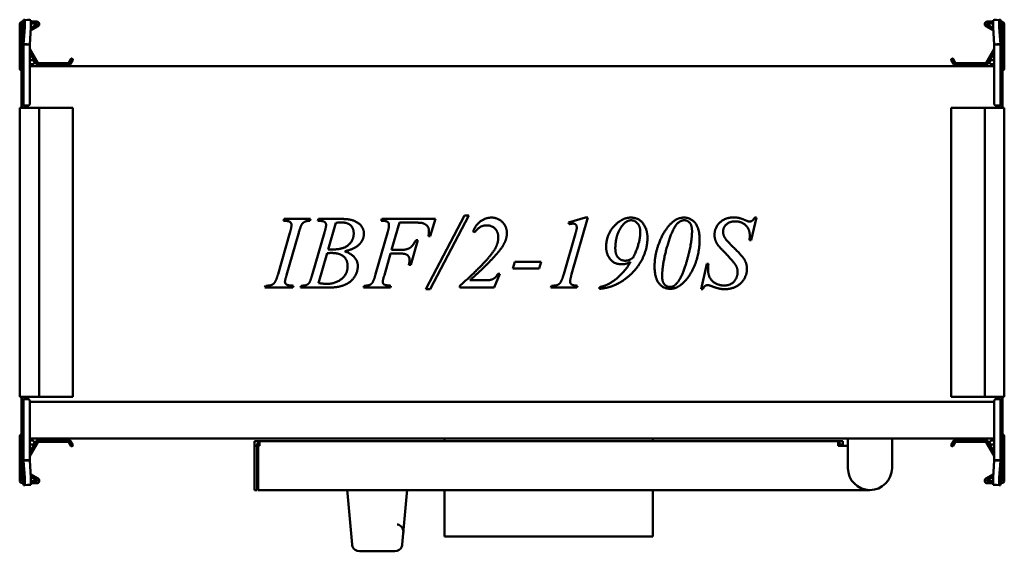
# Model space of a CAD drawing. Header units: millimetres. Extents: x 219 to 621, y 189 to 405.
import ezdxf

# ---------------------------------------------------------------- set-up
doc = ezdxf.new("R2010")
doc.units = ezdxf.units.MM
doc.header["$LTSCALE"] = 2
doc.layers.add('Widoczne (ISO)', color=7, linetype='Continuous', lineweight=50)

msp = doc.modelspace()

# ---------------------------------------------------------------- linework, layer by layer
at = {"layer": 'Widoczne (ISO)'}
for p, q in [((219.2, 385.71), (219.2, 403.51)), ((220, 391.91), (220, 403.91)), ((220, 403.91), (220.3, 403.91)), ((220.8, 403.91), (220.3, 403.91)), ((220.4, 404.71), (220.8, 404.71)), ((220.8, 395.34), (220.8, 405.41)), ((220.81, 405.5), (221.24, 405.48)), ((221.24, 402.48), (220.81, 395.57)), ((221.24, 405.48), (223.73, 405.33)), ((222.42, 405.41), (223.3, 405.41)), ((223.3, 395.42), (223.73, 402.33)), ((226.7, 402.85), (223.65, 401.08)), ((223.71, 402.04), (226.3, 403.54)), ((223.8, 404.71), (226.2, 404.71)), ((226.2, 403.91), (223.8, 403.91)), ((616.35, 401.08), (613.3, 402.85)), ((613.7, 403.54), (616.29, 402.04)), ((613.8, 404.71), (616.2, 404.71)), ((616.2, 403.91), (613.8, 403.91)), ((618.76, 405.48), (616.27, 405.33)), ((616.27, 402.33), (616.7, 395.42)), ((616.7, 405.41), (617.58, 405.41)), ((618.76, 405.48), (619.19, 405.5)), ((619.19, 395.57), (618.76, 402.48)), ((619.2, 405.41), (619.2, 395.34)), ((619.2, 404.71), (619.6, 404.71)), ((619.7, 403.91), (619.2, 403.91)), ((620, 403.91), (619.7, 403.91)), ((620, 403.91), (620, 391.91)), ((620.8, 403.51), (620.8, 385.71)), ((220.8, 395.34), (220.8, 371.11)), ((222.2, 395.34), (220.8, 395.34)), ((220.81, 395.57), (222.2, 395.49)), ((222.2, 395.49), (223.3, 395.42)), ((223.3, 395.34), (222.2, 395.34)), ((223.3, 371.12), (223.3, 395.34)), ((223.33, 393.57), (226.59, 387.91)), ((613.41, 387.91), (616.67, 393.57)), ((616.7, 395.42), (617.8, 395.49)), ((617.8, 395.34), (616.7, 395.34)), ((616.7, 395.34), (616.7, 371.12)), ((617.8, 395.49), (619.19, 395.57)), ((619.2, 395.34), (617.8, 395.34)), ((619.2, 371.11), (619.2, 395.34)), ((220, 391.41), (220, 391.91)), ((220, 388.35), (220, 391.41)), ((220, 391.41), (220.3, 391.41)), ((220.72, 391.18), (220.8, 391.4)), ((225.9, 387.51), (223.3, 392.02)), ((240.45, 389.61), (240.8, 389.41)), ((599.2, 389.41), (599.55, 389.61)), ((616.7, 392.02), (614.1, 387.51)), ((619.28, 391.18), (619.2, 391.4)), ((620, 391.41), (619.7, 391.41)), ((620, 391.91), (620, 391.41)), ((620, 391.41), (620, 388.35)), ((220.06, 388.33), (220, 388.35)), ((220, 387.11), (220, 386.51)), ((220, 386.51), (220.07, 386.51)), ((220, 384.51), (220, 386.51)), ((220.06, 388.3), (220.06, 388.3)), ((223.3, 388.91), (224.4, 388.91)), ((224.4, 387.31), (223.3, 387.31)), ((223.3, 386.51), (616.7, 386.51)), ((226.77, 387.81), (239.06, 387.81)), ((239.06, 387.01), (226.77, 387.01)), ((239.24, 387.91), (240.18, 389.54)), ((240.87, 389.14), (239.93, 387.51)), ((600.07, 387.51), (599.13, 389.14)), ((599.82, 389.54), (600.76, 387.91)), ((600.94, 387.81), (613.23, 387.81)), ((613.23, 387.01), (600.94, 387.01)), ((615.6, 388.91), (616.7, 388.91)), ((616.7, 387.31), (615.6, 387.31)), ((619.29, 387.31), (619.29, 387.31)), ((619.93, 386.51), (620, 386.51)), ((620, 388.35), (619.94, 388.33)), ((619.94, 388.3), (619.94, 388.3)), ((620, 386.51), (620, 387.11)), ((620, 386.51), (620, 384.51)), ((220, 370.91), (220, 384.51)), ((220.06, 371.11), (220.06, 383.91)), ((619.94, 383.91), (619.94, 371.11)), ((620, 384.51), (620, 370.91)), ((219.2, 369.51), (219.2, 251.51)), ((219.2, 369.51), (220.4, 369.51)), ((220, 370.41), (220, 370.91)), ((220, 370.91), (220.3, 370.91)), ((220, 370.41), (220, 369.51)), ((220, 370.41), (220.3, 370.41)), ((220.8, 370.91), (220.3, 370.91)), ((226.2, 369.51), (220.4, 369.51)), ((220.8, 370.41), (220.8, 371.11)), ((220.8, 370.41), (222.5, 370.41)), ((222.5, 370.42), (222.5, 370.41)), ((222.5, 370.42), (222.6, 370.42)), ((222.5, 369.51), (222.5, 370.41)), ((226.2, 369.51), (227.2, 369.51)), ((239.06, 369.51), (227.2, 369.51)), ((227.2, 369.51), (227.2, 251.51)), ((239.24, 369.51), (239.06, 369.51)), ((240.18, 369.51), (239.24, 369.51)), ((240.18, 369.51), (240.45, 369.51)), ((240.8, 369.51), (240.45, 369.51)), ((240.8, 369.51), (240.9, 369.51)), ((240.9, 369.51), (240.9, 251.51)), ((599.1, 369.51), (599.2, 369.51)), ((599.1, 251.51), (599.1, 369.51)), ((599.55, 369.51), (599.2, 369.51)), ((599.55, 369.51), (599.82, 369.51)), ((600.76, 369.51), (599.82, 369.51)), ((600.94, 369.51), (600.76, 369.51)), ((612.8, 369.51), (600.94, 369.51)), ((612.8, 369.51), (613.8, 369.51)), ((612.8, 251.51), (612.8, 369.51)), ((619.6, 369.51), (613.8, 369.51)), ((617.4, 370.42), (617.5, 370.42)), ((617.5, 370.41), (617.5, 370.42)), ((617.5, 370.41), (619.2, 370.41)), ((617.5, 370.41), (617.5, 369.51)), ((619.2, 371.11), (619.2, 370.41)), ((619.7, 370.91), (619.2, 370.91)), ((619.6, 369.51), (620.8, 369.51)), ((620, 370.91), (619.7, 370.91)), ((620, 370.41), (619.7, 370.41)), ((620, 370.91), (620, 370.41)), ((620, 369.51), (620, 370.41)), ((620.8, 251.51), (620.8, 369.51)), ((384.89, 295.5), (400.69, 325.52)), ((402.43, 325.52), (386.69, 295.5)), ((400.69, 325.52), (402.43, 325.52)), ((326.83, 323.39), (327.08, 324.15)), ((327.08, 324.15), (337.78, 324.15)), ((337.78, 324.15), (337.56, 323.39)), ((340.78, 323.39), (341.06, 324.15)), ((341.06, 324.15), (351.12, 324.15)), ((348.12, 322.52), (345.01, 311.75)), ((366.68, 323.39), (366.93, 324.15)), ((366.93, 324.15), (388.75, 324.15)), ((374.11, 322.68), (370.91, 311.54)), ((379.76, 322.68), (374.11, 322.68)), ((388.75, 324.15), (386.69, 317.08)), ((442.99, 322.77), (449.97, 324.72)), ((443.26, 322.02), (442.99, 322.77)), ((450.95, 324.72), (444.29, 301.57)), ((449.97, 324.72), (450.95, 324.72)), ((519.74, 324.79), (517.59, 315.5)), ((518.98, 324.79), (519.74, 324.79)), ((324.56, 301.64), (329.43, 318.54)), ((332.91, 318.11), (328.06, 301.22)), ((338.63, 301.75), (343.53, 318.7)), ((364.39, 301.64), (369.24, 318.52)), ((404.88, 318.77), (404.15, 319.09)), ((441.09, 301.57), (445.87, 318.2)), ((381.61, 315.57), (378.71, 305.39)), ((380.84, 315.57), (381.61, 315.57)), ((386.69, 317.08), (385.92, 317.08)), ((517.59, 315.5), (516.88, 315.5)), ((344.58, 310.19), (341.06, 297.98)), ((370.5, 310.08), (367.93, 301.22)), ((374.25, 310.08), (370.5, 310.08)), ((370.91, 311.54), (374.61, 311.54)), ((378.71, 305.39), (377.89, 305.39)), ((420.34, 303.95), (421.19, 306.69)), ((421.19, 306.69), (431.9, 306.69)), ((431.9, 306.69), (431.05, 303.95)), ((497.09, 295.5), (499.4, 305.89)), ((499.4, 305.89), (500.11, 305.89)), ((415.01, 301.73), (412.68, 296.15)), ((414.19, 301.73), (415.01, 301.73)), ((431.05, 303.95), (420.34, 303.95)), ((402.8, 299.14), (409.82, 299.14)), ((319.23, 296.15), (319.53, 296.9)), ((330.62, 296.15), (319.23, 296.15)), ((330.85, 296.9), (330.62, 296.15)), ((333.69, 296.15), (333.94, 296.9)), ((343.94, 296.15), (333.69, 296.15)), ((359.42, 296.15), (359.7, 296.9)), ((370.38, 296.15), (359.42, 296.15)), ((370.63, 296.9), (370.38, 296.15)), ((386.69, 295.5), (384.89, 295.5)), ((398.73, 296.15), (398.73, 296.9)), ((412.68, 296.15), (398.73, 296.15)), ((435.88, 296.15), (436.17, 296.9)), ((446.51, 296.15), (435.88, 296.15)), ((446.72, 296.9), (446.51, 296.15)), ((455.69, 295.66), (455.69, 296.33)), ((497.85, 295.5), (497.09, 295.5)), ((220.4, 251.51), (219.2, 251.51)), ((220, 251.51), (220, 250.61)), ((220, 250.11), (220, 250.61)), ((220, 250.61), (220.3, 250.61)), ((220, 249.51), (220, 250.11)), ((220, 250.11), (220.3, 250.11)), ((220, 249.51), (220.06, 249.51)), ((220, 236.51), (220, 249.51)), ((220.06, 237.11), (220.06, 249.91)), ((220.3, 250.11), (220.8, 250.11)), ((220.4, 251.51), (226.2, 251.51)), ((220.8, 249.91), (220.8, 250.61)), ((222.5, 250.61), (220.8, 250.61)), ((220.8, 249.91), (220.8, 225.69)), ((222.5, 250.61), (222.5, 251.51)), ((222.5, 250.61), (222.5, 250.6)), ((222.6, 250.6), (222.5, 250.6)), ((223.3, 225.69), (223.3, 249.9)), ((223.3, 249.51), (616.7, 249.51)), ((227.2, 251.51), (226.2, 251.51)), ((227.2, 251.51), (239.06, 251.51)), ((239.06, 251.51), (239.24, 251.51)), ((239.24, 251.51), (240.18, 251.51)), ((240.45, 251.51), (240.18, 251.51)), ((240.45, 251.51), (240.8, 251.51)), ((240.9, 251.51), (240.8, 251.51)), ((599.2, 251.51), (599.1, 251.51)), ((599.2, 251.51), (599.55, 251.51)), ((599.82, 251.51), (599.55, 251.51)), ((599.82, 251.51), (600.76, 251.51)), ((600.76, 251.51), (600.94, 251.51)), ((600.94, 251.51), (612.8, 251.51)), ((613.8, 251.51), (612.8, 251.51)), ((613.8, 251.51), (619.6, 251.51)), ((616.7, 249.9), (616.7, 225.69)), ((617.5, 250.6), (617.4, 250.6)), ((617.5, 251.51), (617.5, 250.61)), ((619.2, 250.61), (617.5, 250.61)), ((617.5, 250.6), (617.5, 250.61)), ((619.2, 250.61), (619.2, 249.91)), ((619.2, 250.11), (619.7, 250.11)), ((619.2, 225.69), (619.2, 249.91)), ((620.8, 251.51), (619.6, 251.51)), ((620, 250.61), (619.7, 250.61)), ((620, 250.11), (619.7, 250.11)), ((619.94, 249.91), (619.94, 237.11)), ((619.94, 249.51), (620, 249.51)), ((620, 250.61), (620, 251.51)), ((620, 250.61), (620, 250.11)), ((620, 250.11), (620, 249.51)), ((620, 249.51), (620, 236.51)), ((219.2, 217.51), (219.2, 235.31)), ((220, 234.51), (220, 236.51)), ((220.11, 234.51), (220, 234.51)), ((220, 234.51), (220, 233.91)), ((220.71, 233.71), (220.71, 233.71)), ((616.7, 234.51), (223.3, 234.51)), ((223.3, 233.71), (224.4, 233.71)), ((223.3, 229.01), (225.9, 233.51)), ((226.59, 233.11), (223.33, 227.45)), ((226.77, 234.01), (239.06, 234.01)), ((239.06, 233.21), (226.77, 233.21)), ((240.18, 231.48), (239.24, 233.11)), ((239.93, 233.51), (240.87, 231.88)), ((317, 233.51), (315, 233.51)), ((315, 231.51), (315, 233.51)), ((317, 233.51), (553, 233.51)), ((317, 231.51), (317, 233.51)), ((392.5, 234.51), (392.5, 233.51)), ((477.5, 234.51), (477.5, 233.51)), ((553, 233.51), (555, 233.51)), ((553, 233.51), (553, 231.51)), ((555, 231.51), (555, 233.51)), ((557, 232.51), (557, 234.51)), ((575, 232.51), (575, 234.51)), ((599.13, 231.88), (600.07, 233.51)), ((600.76, 233.11), (599.82, 231.48)), ((600.94, 234.01), (613.23, 234.01)), ((613.23, 233.21), (600.94, 233.21)), ((616.67, 227.45), (613.41, 233.11)), ((614.1, 233.51), (616.7, 229.01)), ((615.6, 233.71), (616.7, 233.71)), ((620, 234.51), (619.89, 234.51)), ((620, 236.51), (620, 234.51)), ((620, 233.91), (620, 234.51)), ((620.8, 235.31), (620.8, 217.51)), ((220, 232.67), (220.06, 232.69)), ((220, 229.61), (220, 232.67)), ((220, 229.11), (220, 229.61)), ((220, 229.61), (220.3, 229.61)), ((220, 217.11), (220, 229.11)), ((220.06, 232.72), (220.06, 232.72)), ((220.72, 229.84), (220.8, 229.62)), ((224.4, 232.11), (223.3, 232.11)), ((240.8, 231.61), (240.45, 231.41)), ((315, 213.51), (315, 231.51)), ((315, 231.51), (316, 231.51)), ((317, 232.51), (316, 232.51)), ((316, 232.51), (316, 231.51)), ((316, 231.51), (316, 213.51)), ((316.5, 231.51), (317, 231.51)), ((316.5, 213.51), (316.5, 231.51)), ((553, 232.51), (554, 232.51)), ((553, 231.51), (557, 231.51)), ((554, 231.51), (554, 232.51)), ((557, 222.51), (557, 232.51)), ((575, 232.51), (575, 222.51)), ((599.55, 231.41), (599.2, 231.61)), ((616.7, 232.11), (615.6, 232.11)), ((619.28, 229.84), (619.2, 229.62)), ((620, 229.61), (619.7, 229.61)), ((619.94, 232.72), (619.94, 232.72)), ((619.94, 232.69), (620, 232.67)), ((620, 232.67), (620, 229.61)), ((620, 229.61), (620, 229.11)), ((620, 229.11), (620, 217.11)), ((220.8, 215.61), (220.8, 225.69)), ((220.8, 225.69), (222.2, 225.69)), ((222.2, 225.54), (220.81, 225.45)), ((220.81, 225.45), (221.24, 218.54)), ((222.2, 225.69), (223.3, 225.69)), ((223.3, 225.6), (222.2, 225.54)), ((223.73, 218.69), (223.3, 225.6)), ((616.7, 225.6), (616.27, 218.69)), ((616.7, 225.69), (617.8, 225.69)), ((617.8, 225.54), (616.7, 225.6)), ((617.8, 225.69), (619.2, 225.69)), ((619.19, 225.45), (617.8, 225.54)), ((618.76, 218.54), (619.19, 225.45)), ((619.2, 225.69), (619.2, 215.61)), ((220, 217.11), (220.3, 217.11)), ((220.3, 217.11), (220.8, 217.11)), ((223.65, 219.94), (226.7, 218.18)), ((226.3, 217.48), (223.71, 218.98)), ((223.8, 217.11), (226.2, 217.11)), ((613.3, 218.18), (616.35, 219.94)), ((616.29, 218.98), (613.7, 217.48)), ((613.8, 217.11), (616.2, 217.11)), ((619.2, 217.11), (619.7, 217.11)), ((620, 217.11), (619.7, 217.11)), ((220.8, 216.31), (220.4, 216.31)), ((221.24, 215.54), (220.81, 215.52)), ((221.24, 215.54), (223.73, 215.69)), ((223.3, 215.61), (222.42, 215.61)), ((226.2, 216.31), (223.8, 216.31)), ((316, 213.51), (315, 213.51)), ((566, 213.51), (316.5, 213.51)), ((352.73, 213.51), (352.84, 212.3)), ((377.16, 212.3), (377.27, 213.51)), ((392.5, 213.51), (392.5, 194.51)), ((477.5, 213.51), (477.5, 194.51)), ((616.2, 216.31), (613.8, 216.31)), ((618.76, 215.54), (616.27, 215.69)), ((617.58, 215.61), (616.7, 215.61)), ((619.19, 215.52), (618.76, 215.54)), ((619.6, 216.31), (619.2, 216.31)), ((354.75, 191.24), (352.84, 212.3)), ((377.16, 212.3), (375.25, 191.24)), ((477.5, 194.51), (392.5, 194.51)), ((357.74, 188.51), (372.26, 188.51))]:
    msp.add_line(p, q, dxfattribs=at)
for centre, radius, start, end in [((220.4, 403.51), 1.2, 90, 180), ((226.2, 403.71), 1, 300, 90), ((226.2, 403.71), 0.2, 300, 90), ((613.8, 403.71), 1, 90, 240), ((613.8, 403.71), 0.2, 90, 240), ((619.6, 403.51), 1.2, 0, 90), ((223.5, 393.67), 0.2, 180, 210), ((616.5, 393.67), 0.2, 330, 0), ((232, 387.07), 12, 160, 174.1375), ((220.3, 391.91), 0.5, 270, 0), ((240.35, 389.44), 0.2, 60, 150), ((599.65, 389.44), 0.2, 30, 120), ((619.7, 391.91), 0.5, 180, 270), ((608, 387.07), 12, 5.8625, 20), ((220.2, 385.71), 1, 180, 258.463), ((220.2, 387.11), 0.2, 128.8292, 180), ((224.4, 388.11), 0.8, 270, 90), ((226.77, 388.01), 1, 210, 270), ((226.77, 388.01), 0.2, 210, 270), ((239.06, 388.01), 0.2, 270, 330), ((239.06, 388.01), 1, 270, 330), ((240.7, 389.24), 0.2, 330, 60), ((599.3, 389.24), 0.2, 120, 210), ((600.94, 388.01), 1, 210, 270), ((600.94, 388.01), 0.2, 210, 270), ((613.23, 388.01), 0.2, 270, 330), ((613.23, 388.01), 1, 270, 330), ((615.6, 388.11), 0.8, 90, 270), ((619.8, 387.11), 0.2, 0, 51.1445), ((619.8, 385.71), 1, 281.537, 0), ((220.3, 370.91), 0.5, 270, 0), ((222.6, 371.12), 0.7, 359.1815, 0), ((617.4, 371.12), 0.7, 180, 180.8185), ((619.7, 370.91), 0.5, 180, 270), ((220.3, 250.11), 0.5, 0, 90), ((222.6, 249.9), 0.7, 0, 0.8185), ((617.4, 249.9), 0.7, 179.1815, 180), ((619.7, 250.11), 0.5, 90, 180), ((220.2, 235.31), 1, 101.537, 180), ((220.2, 233.91), 0.2, 180, 231.1445), ((224.4, 232.91), 0.8, 270, 90), ((226.77, 233.01), 1, 90, 150), ((226.77, 233.01), 0.2, 90, 150), ((239.06, 233.01), 1, 30, 90), ((239.06, 233.01), 0.2, 30, 90), ((600.94, 233.01), 1, 90, 150), ((600.94, 233.01), 0.2, 90, 150), ((613.23, 233.01), 1, 30, 90), ((613.23, 233.01), 0.2, 30, 90), ((615.6, 232.91), 0.8, 90, 270), ((619.8, 233.91), 0.2, 308.8292, 0), ((619.8, 235.31), 1, 0, 78.463), ((232, 233.95), 12, 185.8625, 200), ((220.3, 229.11), 0.5, 0, 90), ((240.35, 231.58), 0.2, 210, 300), ((240.7, 231.78), 0.2, 300, 30), ((599.3, 231.78), 0.2, 150, 240), ((599.65, 231.58), 0.2, 240, 330), ((619.7, 229.11), 0.5, 90, 180), ((608, 233.95), 12, 340, 354.1375), ((223.5, 227.35), 0.2, 150, 180), ((616.5, 227.35), 0.2, 0, 30), ((566, 222.51), 9, 180, 0), ((220.4, 217.51), 1.2, 180, 270), ((226.2, 217.31), 1, 270, 60), ((226.2, 217.31), 0.2, 270, 60), ((613.8, 217.31), 1, 120, 270), ((613.8, 217.31), 0.2, 120, 270), ((619.6, 217.51), 1.2, 270, 0), ((357.74, 191.51), 3, 185.1944, 199.4712), ((357.74, 191.51), 3, 199.4712, 270), ((372.26, 191.51), 3, 270, 340.5288), ((372.26, 191.51), 3, 340.5288, 354.8056)]:
    msp.add_arc(centre, radius, start, end, dxfattribs=at)
for centre, major_axis, start_param, end_param in [((221.05, 402.49), (0.19, 2.99), 4.714295, 6.285092), ((223.54, 402.34), (0.19, 2.99), 4.714295, 6.283185), ((616.46, 402.34), (-0.19, 2.99), 0, 1.56889), ((618.95, 402.49), (-0.19, 2.99), 6.281279, 7.852075), ((221.05, 218.53), (0.19, -2.99), 6.281279, 7.852075), ((223.54, 218.69), (0.19, -2.99), 0, 1.56889), ((616.46, 218.69), (-0.19, -2.99), 4.714295, 6.283185), ((618.95, 218.53), (-0.19, -2.99), 4.714295, 6.285092)]:
    msp.add_ellipse(centre, major_axis=major_axis, ratio=0.061628, start_param=start_param, end_param=end_param, dxfattribs=at)
for points, knots in [([(220.81, 405.5), (220.81, 405.48), (220.8, 405.47), (220.8, 405.44), (220.8, 405.43), (220.8, 405.41)], [0, 0, 0, 0, 0.01249515, 0.01249515, 0.0249903, 0.0249903, 0.0249903, 0.0249903]), ([(223.3, 405.41), (223.3, 405.41), (223.3, 405.4), (223.3, 405.4), (223.3, 405.4), (223.3, 405.39), (223.3, 405.39), (223.3, 405.39), (223.3, 405.39), (223.3, 405.38), (223.3, 405.38), (223.3, 405.38), (223.3, 405.37), (223.3, 405.37), (223.3, 405.37), (223.3, 405.36), (223.3, 405.36), (223.3, 405.36), (223.3, 405.36)], [0, 0, 0, 0, 0.001501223, 0.001501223, 0.001501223, 0.00300249, 0.00300249, 0.00300249, 0.004503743, 0.004503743, 0.004503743, 0.006004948, 0.006004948, 0.006004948, 0.007506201, 0.007506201, 0.007506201, 0.00845921, 0.00845921, 0.00845921, 0.00845921]), ([(616.7, 405.36), (616.7, 405.36), (616.7, 405.36), (616.7, 405.36), (616.7, 405.37), (616.7, 405.37), (616.7, 405.37), (616.7, 405.38), (616.7, 405.38), (616.7, 405.38), (616.7, 405.39), (616.7, 405.39), (616.7, 405.39), (616.7, 405.39), (616.7, 405.4), (616.7, 405.4), (616.7, 405.4), (616.7, 405.41), (616.7, 405.41)], [0.002049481, 0.002049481, 0.002049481, 0.002049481, 0.00300249, 0.00300249, 0.00300249, 0.004503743, 0.004503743, 0.004503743, 0.006004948, 0.006004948, 0.006004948, 0.007506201, 0.007506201, 0.007506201, 0.009007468, 0.009007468, 0.009007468, 0.010508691, 0.010508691, 0.010508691, 0.010508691]), ([(619.2, 405.41), (619.2, 405.43), (619.2, 405.44), (619.2, 405.47), (619.19, 405.48), (619.19, 405.5)], [0, 0, 0, 0, 0.01249515, 0.01249515, 0.0249903, 0.0249903, 0.0249903, 0.0249903]), ([(220.8, 395.34), (220.8, 395.38), (220.8, 395.42), (220.8, 395.49), (220.81, 395.53), (220.81, 395.57)], [0, 0, 0, 0, 0.01249515, 0.01249515, 0.0249903, 0.0249903, 0.0249903, 0.0249903]), ([(223.3, 395.42), (223.3, 395.41), (223.3, 395.41), (223.3, 395.41), (223.3, 395.4), (223.3, 395.4), (223.3, 395.39), (223.3, 395.39), (223.3, 395.39), (223.3, 395.38), (223.3, 395.38), (223.3, 395.38), (223.3, 395.37), (223.3, 395.37), (223.3, 395.36), (223.3, 395.36), (223.3, 395.36), (223.3, 395.35), (223.3, 395.35), (223.3, 395.34), (223.3, 395.34), (223.3, 395.34)], [0, 0, 0, 0, 0.00150122, 0.00150122, 0.00150122, 0.00300249, 0.00300249, 0.00300249, 0.00450374, 0.00450374, 0.00450374, 0.00600495, 0.00600495, 0.00600495, 0.0075062, 0.0075062, 0.0075062, 0.00900747, 0.00900747, 0.00900747, 0.01050869, 0.01050869, 0.01050869, 0.01050869]), ([(616.7, 395.34), (616.7, 395.34), (616.7, 395.34), (616.7, 395.35), (616.7, 395.35), (616.7, 395.36), (616.7, 395.36), (616.7, 395.36), (616.7, 395.37), (616.7, 395.37), (616.7, 395.38), (616.7, 395.38), (616.7, 395.38), (616.7, 395.39), (616.7, 395.39), (616.7, 395.39), (616.7, 395.4), (616.7, 395.4), (616.7, 395.41), (616.7, 395.41), (616.7, 395.41), (616.7, 395.42)], [0, 0, 0, 0, 0.00150122, 0.00150122, 0.00150122, 0.00300249, 0.00300249, 0.00300249, 0.00450374, 0.00450374, 0.00450374, 0.00600495, 0.00600495, 0.00600495, 0.0075062, 0.0075062, 0.0075062, 0.00900747, 0.00900747, 0.00900747, 0.01050869, 0.01050869, 0.01050869, 0.01050869]), ([(619.19, 395.57), (619.19, 395.53), (619.2, 395.49), (619.2, 395.42), (619.2, 395.38), (619.2, 395.34)], [0, 0, 0, 0, 0.01249515, 0.01249515, 0.0249903, 0.0249903, 0.0249903, 0.0249903]), ([(220.06, 388.3), (220.06, 388.3), (220.06, 388.3), (220.06, 388.3), (220.06, 388.3), (220.06, 388.3)], [0.00000127, 0.00000127, 0.00000127, 0.00000127, 0.0077936, 0.0077936, 0.01558592, 0.01558592, 0.01558592, 0.01558592]), ([(220.06, 388.3), (220.07, 388.28), (220.07, 388.17), (220.07, 387.8), (220.07, 387.51), (220.07, 386.8), (220.07, 386.38), (220.07, 385.49), (220.07, 385.03), (220.06, 384.57)], [0.0000002, 0.0000002, 0.0000002, 0.0000002, 0.138614, 0.138614, 0.2902546, 0.2902546, 0.4411619, 0.4411619, 0.5810662, 0.5810662, 0.5810662, 0.5810662]), ([(619.94, 384.57), (619.93, 385.03), (619.93, 385.48), (619.93, 386.38), (619.93, 386.8), (619.93, 387.51), (619.93, 387.79), (619.93, 388.17), (619.93, 388.28), (619.94, 388.3)], [0.0000002, 0.0000002, 0.0000002, 0.0000002, 0.138614, 0.138614, 0.2902546, 0.2902546, 0.4411619, 0.4411619, 0.5810662, 0.5810662, 0.5810662, 0.5810662]), ([(619.94, 388.3), (619.94, 388.3), (619.94, 388.3), (619.94, 388.3), (619.94, 388.3), (619.94, 388.3)], [-0.01558465, -0.01558465, -0.01558465, -0.01558465, -0.00779233, -0.00779233, 0, 0, 0, 0]), ([(220.06, 384.41), (220.06, 384.44), (220.06, 384.46), (220.06, 384.51), (220.06, 384.54), (220.06, 384.57)], [-0.01558465, -0.01558465, -0.01558465, -0.01558465, -0.00779233, -0.00779233, 0, 0, 0, 0]), ([(220.06, 383.91), (220.06, 383.99), (220.06, 384.08), (220.06, 384.24), (220.06, 384.33), (220.06, 384.41)], [0, 0, 0, 0, 0.02497584, 0.02497584, 0.04995141, 0.04995141, 0.04995141, 0.04995141]), ([(619.94, 384.41), (619.94, 384.44), (619.94, 384.46), (619.94, 384.51), (619.94, 384.54), (619.94, 384.57)], [0.00000127, 0.00000127, 0.00000127, 0.00000127, 0.0077936, 0.0077936, 0.01558592, 0.01558592, 0.01558592, 0.01558592]), ([(619.94, 384.41), (619.94, 384.33), (619.94, 384.24), (619.94, 384.08), (619.94, 383.99), (619.94, 383.91)], [0.00000127, 0.00000127, 0.00000127, 0.00000127, 0.02497637, 0.02497637, 0.04995171, 0.04995171, 0.04995171, 0.04995171]), ([(222.6, 370.42), (222.62, 370.42), (222.63, 370.42), (222.66, 370.42), (222.67, 370.42), (222.71, 370.43), (222.73, 370.43), (222.8, 370.45), (222.85, 370.46), (222.98, 370.53), (223.08, 370.59), (223.2, 370.75), (223.24, 370.82), (223.28, 370.95), (223.29, 370.99), (223.3, 371.06), (223.3, 371.09), (223.3, 371.11)], [0.5164602, 0.5164602, 0.5164602, 0.5164602, 0.521665, 0.521665, 0.5268699, 0.5268699, 0.5372796, 0.5372796, 0.558099, 0.558099, 0.5997379, 0.5997379, 0.6260553, 0.6260553, 0.6392139, 0.6392139, 0.6464865, 0.6464865, 0.6464865, 0.6464865]), ([(616.7, 371.11), (616.7, 371.09), (616.7, 371.06), (616.71, 370.99), (616.72, 370.95), (616.76, 370.82), (616.8, 370.75), (616.92, 370.59), (617.02, 370.53), (617.15, 370.46), (617.2, 370.45), (617.27, 370.43), (617.29, 370.43), (617.33, 370.42), (617.34, 370.42), (617.37, 370.42), (617.38, 370.42), (617.4, 370.42)], [0.902894, 0.902894, 0.902894, 0.902894, 0.9101665, 0.9101665, 0.9233252, 0.9233252, 0.9496425, 0.9496425, 0.9912814, 0.9912814, 1.0121009, 1.0121009, 1.0225106, 1.0225106, 1.0277154, 1.0277154, 1.0329203, 1.0329203, 1.0329203, 1.0329203]), ([(223.3, 249.91), (223.3, 249.94), (223.3, 249.96), (223.29, 250.03), (223.28, 250.07), (223.24, 250.2), (223.2, 250.27), (223.08, 250.43), (222.98, 250.49), (222.85, 250.56), (222.8, 250.57), (222.73, 250.59), (222.71, 250.59), (222.67, 250.6), (222.66, 250.6), (222.63, 250.6), (222.62, 250.6), (222.6, 250.6)], [0.902894, 0.902894, 0.902894, 0.902894, 0.9101665, 0.9101665, 0.9233252, 0.9233252, 0.9496425, 0.9496425, 0.9912814, 0.9912814, 1.0121009, 1.0121009, 1.0225106, 1.0225106, 1.0277154, 1.0277154, 1.0329203, 1.0329203, 1.0329203, 1.0329203]), ([(617.4, 250.6), (617.38, 250.6), (617.37, 250.6), (617.34, 250.6), (617.33, 250.6), (617.29, 250.59), (617.27, 250.59), (617.2, 250.57), (617.15, 250.56), (617.02, 250.49), (616.92, 250.43), (616.8, 250.27), (616.76, 250.2), (616.72, 250.07), (616.71, 250.03), (616.7, 249.96), (616.7, 249.94), (616.7, 249.91)], [0.5164602, 0.5164602, 0.5164602, 0.5164602, 0.521665, 0.521665, 0.5268699, 0.5268699, 0.5372796, 0.5372796, 0.558099, 0.558099, 0.5997379, 0.5997379, 0.6260553, 0.6260553, 0.6392139, 0.6392139, 0.6464865, 0.6464865, 0.6464865, 0.6464865]), ([(220.06, 236.61), (220.06, 236.69), (220.06, 236.78), (220.06, 236.94), (220.06, 237.03), (220.06, 237.11)], [0.00000127, 0.00000127, 0.00000127, 0.00000127, 0.02497637, 0.02497637, 0.04995171, 0.04995171, 0.04995171, 0.04995171]), ([(619.94, 237.11), (619.94, 237.03), (619.94, 236.94), (619.94, 236.78), (619.94, 236.69), (619.94, 236.61)], [0, 0, 0, 0, 0.02497584, 0.02497584, 0.04995141, 0.04995141, 0.04995141, 0.04995141]), ([(220.06, 236.61), (220.06, 236.59), (220.06, 236.56), (220.06, 236.51), (220.06, 236.48), (220.06, 236.46)], [0.00000127, 0.00000127, 0.00000127, 0.00000127, 0.0077936, 0.0077936, 0.01558592, 0.01558592, 0.01558592, 0.01558592]), ([(220.07, 234.51), (220.07, 234.28), (220.07, 234.06), (220.07, 233.51), (220.07, 233.23), (220.07, 232.85), (220.07, 232.75), (220.06, 232.73)], [0.2069522, 0.2069522, 0.2069522, 0.2069522, 0.2902546, 0.2902546, 0.4411619, 0.4411619, 0.5810662, 0.5810662, 0.5810662, 0.5810662]), ([(619.94, 232.73), (619.93, 232.75), (619.93, 232.85), (619.93, 233.22), (619.93, 233.51), (619.93, 234.06), (619.93, 234.28), (619.93, 234.51)], [0.0000002, 0.0000002, 0.0000002, 0.0000002, 0.138614, 0.138614, 0.2902546, 0.2902546, 0.3738059, 0.3738059, 0.3738059, 0.3738059]), ([(619.94, 236.61), (619.94, 236.59), (619.94, 236.56), (619.94, 236.51), (619.94, 236.48), (619.94, 236.46)], [-0.01558465, -0.01558465, -0.01558465, -0.01558465, -0.00779233, -0.00779233, 0, 0, 0, 0]), ([(220.06, 232.72), (220.06, 232.72), (220.06, 232.72), (220.06, 232.72), (220.06, 232.73), (220.06, 232.73)], [-0.01558465, -0.01558465, -0.01558465, -0.01558465, -0.00779233, -0.00779233, 0, 0, 0, 0]), ([(619.94, 232.72), (619.94, 232.72), (619.94, 232.72), (619.94, 232.72), (619.94, 232.73), (619.94, 232.73)], [0.00000127, 0.00000127, 0.00000127, 0.00000127, 0.0077936, 0.0077936, 0.01558592, 0.01558592, 0.01558592, 0.01558592]), ([(220.81, 225.45), (220.81, 225.49), (220.8, 225.53), (220.8, 225.61), (220.8, 225.65), (220.8, 225.69)], [0, 0, 0, 0, 0.01249515, 0.01249515, 0.0249903, 0.0249903, 0.0249903, 0.0249903]), ([(223.3, 225.69), (223.3, 225.68), (223.3, 225.68), (223.3, 225.67), (223.3, 225.67), (223.3, 225.67), (223.3, 225.66), (223.3, 225.66), (223.3, 225.65), (223.3, 225.65), (223.3, 225.65), (223.3, 225.64), (223.3, 225.64), (223.3, 225.64), (223.3, 225.63), (223.3, 225.63), (223.3, 225.62), (223.3, 225.62), (223.3, 225.62), (223.3, 225.61), (223.3, 225.61), (223.3, 225.6)], [0, 0, 0, 0, 0.00150122, 0.00150122, 0.00150122, 0.00300249, 0.00300249, 0.00300249, 0.00450374, 0.00450374, 0.00450374, 0.00600495, 0.00600495, 0.00600495, 0.0075062, 0.0075062, 0.0075062, 0.00900747, 0.00900747, 0.00900747, 0.01050869, 0.01050869, 0.01050869, 0.01050869]), ([(616.7, 225.6), (616.7, 225.61), (616.7, 225.61), (616.7, 225.62), (616.7, 225.62), (616.7, 225.62), (616.7, 225.63), (616.7, 225.63), (616.7, 225.64), (616.7, 225.64), (616.7, 225.64), (616.7, 225.65), (616.7, 225.65), (616.7, 225.65), (616.7, 225.66), (616.7, 225.66), (616.7, 225.67), (616.7, 225.67), (616.7, 225.67), (616.7, 225.68), (616.7, 225.68), (616.7, 225.69)], [0, 0, 0, 0, 0.00150122, 0.00150122, 0.00150122, 0.00300249, 0.00300249, 0.00300249, 0.00450374, 0.00450374, 0.00450374, 0.00600495, 0.00600495, 0.00600495, 0.0075062, 0.0075062, 0.0075062, 0.00900747, 0.00900747, 0.00900747, 0.01050869, 0.01050869, 0.01050869, 0.01050869]), ([(619.2, 225.69), (619.2, 225.65), (619.2, 225.61), (619.2, 225.53), (619.19, 225.49), (619.19, 225.45)], [0, 0, 0, 0, 0.01249515, 0.01249515, 0.0249903, 0.0249903, 0.0249903, 0.0249903]), ([(220.8, 215.61), (220.8, 215.6), (220.8, 215.58), (220.8, 215.55), (220.81, 215.54), (220.81, 215.52)], [0, 0, 0, 0, 0.01249515, 0.01249515, 0.0249903, 0.0249903, 0.0249903, 0.0249903]), ([(223.3, 215.67), (223.3, 215.66), (223.3, 215.66), (223.3, 215.66), (223.3, 215.66), (223.3, 215.65), (223.3, 215.65), (223.3, 215.65), (223.3, 215.64), (223.3, 215.64), (223.3, 215.64), (223.3, 215.63), (223.3, 215.63), (223.3, 215.63), (223.3, 215.62), (223.3, 215.62), (223.3, 215.62), (223.3, 215.61), (223.3, 215.61)], [0.002049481, 0.002049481, 0.002049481, 0.002049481, 0.00300249, 0.00300249, 0.00300249, 0.004503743, 0.004503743, 0.004503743, 0.006004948, 0.006004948, 0.006004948, 0.007506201, 0.007506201, 0.007506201, 0.009007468, 0.009007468, 0.009007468, 0.010508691, 0.010508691, 0.010508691, 0.010508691]), ([(616.7, 215.61), (616.7, 215.61), (616.7, 215.62), (616.7, 215.62), (616.7, 215.62), (616.7, 215.63), (616.7, 215.63), (616.7, 215.63), (616.7, 215.64), (616.7, 215.64), (616.7, 215.64), (616.7, 215.65), (616.7, 215.65), (616.7, 215.65), (616.7, 215.66), (616.7, 215.66), (616.7, 215.66), (616.7, 215.66), (616.7, 215.67)], [0, 0, 0, 0, 0.001501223, 0.001501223, 0.001501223, 0.00300249, 0.00300249, 0.00300249, 0.004503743, 0.004503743, 0.004503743, 0.006004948, 0.006004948, 0.006004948, 0.007506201, 0.007506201, 0.007506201, 0.00845921, 0.00845921, 0.00845921, 0.00845921]), ([(619.19, 215.52), (619.19, 215.54), (619.2, 215.55), (619.2, 215.58), (619.2, 215.6), (619.2, 215.61)], [0, 0, 0, 0, 0.01249515, 0.01249515, 0.0249903, 0.0249903, 0.0249903, 0.0249903]), ([(375.8, 197.37), (375.77, 197), (375.75, 196.72), (375.72, 196.43), (375.71, 196.36), (375.71, 196.29), (375.71, 196.27), (375.7, 196.25), (375.7, 196.25), (375.7, 196.25), (375.7, 196.24), (375.7, 196.24), (375.7, 196.24), (375.7, 196.24), (375.7, 196.24), (375.7, 196.24), (375.7, 196.24), (375.7, 196.24), (375.7, 196.24), (375.7, 196.24), (375.7, 196.24), (375.7, 196.24), (375.7, 196.24), (375.7, 196.24), (375.7, 196.24), (375.7, 196.24), (375.7, 196.24), (375.7, 196.24), (375.7, 196.24), (375.7, 196.25), (375.7, 196.25), (375.72, 196.39), (375.72, 196.52), (375.7, 196.97), (375.63, 197.3), (375.4, 197.89), (375.23, 198.18), (374.82, 198.67), (374.58, 198.89), (374.04, 199.22), (373.74, 199.35), (373.35, 199.44), (373.27, 199.46), (373.18, 199.48)], [0, 0, 0, 0, 0.373311, 0.373311, 0.563866, 0.563866, 0.659633, 0.659633, 0.707574, 0.707574, 0.73155, 0.73155, 0.743538, 0.743538, 0.749531, 0.749531, 0.752528, 0.752528, 0.754026, 0.754026, 0.754775, 0.754775, 0.755149, 0.755149, 0.755456, 0.755456, 0.755494, 0.755494, 0.755518, 0.755518, 0.757379, 0.757379, 0.796743, 0.796743, 0.893017, 0.893017, 0.98889, 0.98889, 1.084658, 1.084658, 1.179044, 1.179044, 1.205123, 1.205123, 1.205123, 1.205123])]:
    msp.add_open_spline(points, degree=3, knots=knots, dxfattribs=at)
for points, degree in [([(220.07, 387.16), (220.07, 387.19), (220.07, 387.23), (220.07, 387.27)], 3), ([(619.93, 387.16), (619.93, 386.96), (619.93, 386.74), (619.93, 386.51)], 3), ([(220.06, 370.91), (220.06, 370.98), (220.06, 371.05), (220.06, 371.11)], 3), ([(619.94, 371.11), (619.94, 371.05), (619.94, 370.98), (619.94, 370.91)], 3), ([(330.05, 321.72), (330.05, 322.25), (329.5, 323), (328.41, 323.39), (326.83, 323.39)], 2), ([(329.43, 318.54), (330.05, 320.65), (330.05, 321.72)], 2), ([(335.59, 323.07), (334.65, 322.64), (333.69, 320.97), (332.91, 318.11)], 2), ([(337.56, 323.39), (336.23, 323.41), (335.59, 323.07)], 2), ([(341.42, 323.37), (341.08, 323.37), (340.78, 323.39)], 2), ([(344.17, 321.72), (344.17, 322.48), (343.02, 323.37), (341.42, 323.37)], 2), ([(343.53, 318.7), (344.17, 320.85), (344.17, 321.72)], 2), ([(350.05, 322.77), (349.29, 322.77), (348.12, 322.52)], 2), ([(355.44, 318.27), (355.44, 320.39), (352.86, 322.77), (350.05, 322.77)], 2), ([(351.12, 324.15), (353.66, 324.15), (357.64, 322.57), (359.61, 319.78), (359.61, 318.2)], 2), ([(369.83, 321.72), (369.83, 322.25), (369.31, 323.02), (368.25, 323.39), (366.68, 323.39)], 2), ([(369.24, 318.52), (369.83, 320.55), (369.83, 321.72)], 2), ([(383.47, 322.48), (382.62, 322.68), (379.76, 322.68)], 2), ([(386.14, 319.18), (386.14, 320.55), (384.63, 322.15), (383.47, 322.48)], 2), ([(404.15, 319.09), (405.2, 321.77), (409.25, 324.72), (411.6, 324.72)], 2), ([(409.66, 321.56), (406.75, 321.56), (404.88, 318.77)], 2), ([(414.4, 316.71), (414.4, 318.86), (411.76, 321.56), (409.66, 321.56)], 2), ([(411.6, 324.72), (414.26, 324.72), (417.9, 321.06), (417.9, 318.47)], 2), ([(444.93, 322.27), (444.41, 322.27), (443.26, 322.02)], 2), ([(446.4, 320.71), (446.4, 321.45), (445.62, 322.27), (444.93, 322.27)], 2), ([(458.39, 312.73), (458.39, 317.67), (464.81, 324.72), (468.43, 324.72)], 2), ([(468.63, 323.62), (466.19, 323.62), (462.14, 316.82), (462.14, 312.14)], 2), ([(468.43, 324.72), (471.72, 324.72), (475.25, 319.78), (475.25, 316.48)], 2), ([(472.32, 318.91), (472.32, 321.15), (470.1, 323.62), (468.63, 323.62)], 2), ([(479.96, 314.35), (482.11, 319.94), (485.4, 322.82)], 2), ([(490.3, 323.64), (489.11, 323.64), (486.64, 321.77), (484.01, 315.82), (482.79, 311.13)], 2), ([(485.4, 322.82), (487.58, 324.72), (490.25, 324.72)], 2), ([(490.25, 324.72), (492.91, 324.72), (496.52, 320.3), (496.52, 315.54)], 2), ([(493.43, 319.18), (493.43, 321.47), (491.56, 323.64), (490.3, 323.64)], 2), ([(502.6, 317.69), (502.6, 320.62), (507, 324.79), (510.43, 324.79)], 2), ([(510.95, 323.18), (508.8, 323.18), (506.1, 320.67), (506.1, 319.02)], 2), ([(510.43, 324.79), (511.59, 324.79), (512.62, 324.56)], 2), ([(516.97, 317.51), (516.97, 320), (513.65, 323.18), (510.95, 323.18)], 2), ([(512.62, 324.56), (513.26, 324.44), (514.96, 323.73)], 2), ([(514.96, 323.73), (516.17, 323.25), (516.28, 323.21)], 2), ([(516.28, 323.21), (516.58, 323.14), (516.92, 323.14)], 2), ([(516.92, 323.14), (517.54, 323.14), (518.41, 323.76), (518.98, 324.79)], 2), ([(346.96, 311.72), (351.26, 311.72), (355.44, 315.45), (355.44, 318.27)], 2), ([(359.61, 318.2), (359.61, 315.8), (355.92, 311.88), (351.76, 310.97)], 2), ([(385.92, 317.08), (386.14, 318.36), (386.14, 319.18)], 2), ([(417.9, 318.47), (417.9, 316.64), (417.25, 315.09)], 2), ([(445.87, 318.2), (446.31, 319.71), (446.35, 319.91)], 2), ([(446.35, 319.91), (446.4, 320.32), (446.4, 320.71)], 2), ([(469.41, 308.36), (472.32, 314.26), (472.32, 318.91)], 2), ([(490.66, 304.86), (493.43, 313.67), (493.43, 319.18)], 2), ([(503.54, 314.17), (502.6, 315.84), (502.6, 317.69)], 2), ([(506.1, 319.02), (506.1, 317.56), (507.82, 314.95), (514, 309.02), (515.83, 305.68), (515.83, 303.81)], 2), ([(516.88, 315.5), (516.97, 316.73), (516.97, 317.51)], 2), ([(374.61, 311.54), (377.08, 311.54), (379.53, 313.07), (380.84, 315.57)], 2), ([(412.82, 311.54), (414.4, 314.01), (414.4, 316.71)], 2), ([(417.25, 315.09), (416.25, 312.68), (413.59, 309.69)], 2), ([(475.25, 316.48), (475.25, 312.3), (471.36, 304.13), (464.7, 298.23), (461.04, 296.81)], 2), ([(478.15, 304.86), (478.15, 309.6), (479.96, 314.35)], 2), ([(496.52, 315.54), (496.52, 311.45), (493.84, 302.94), (491.4, 299.83)], 2), ([(506.17, 311.11), (504.14, 313.16), (503.54, 314.17)], 2), ([(346.25, 310.28), (345.56, 310.28), (344.58, 310.19)], 2), ([(345.01, 311.75), (346.36, 311.72), (346.96, 311.72)], 2), ([(352.95, 304.88), (352.95, 307.42), (349.77, 310.28), (346.25, 310.28)], 2), ([(351.76, 310.97), (354.51, 310.01), (357.11, 306.87), (357.11, 305)], 2), ([(378.21, 307.42), (378.21, 308.7), (376.54, 310.08), (374.25, 310.08)], 2), ([(398.73, 296.9), (409.39, 306.23), (412.82, 311.54)], 2), ([(413.59, 309.69), (409.55, 305.11), (402.8, 299.14)], 2), ([(464.84, 305.66), (461.7, 305.66), (458.39, 309.92), (458.39, 312.73)], 2), ([(462.14, 312.14), (462.14, 309.66), (464.45, 307.13), (466.19, 307.13)], 2), ([(482.79, 311.13), (481.24, 305), (481.24, 300.7)], 2), ([(511.37, 305.07), (510.41, 306.78), (506.17, 311.11)], 2), ([(377.89, 305.39), (378.21, 306.62), (378.21, 307.42)], 2), ([(459.39, 297.65), (462.18, 299.16), (466.64, 303.67), (468.38, 306.65)], 2), ([(468.38, 306.65), (467.1, 306.03), (465.71, 305.66), (464.84, 305.66)], 2), ([(466.19, 307.13), (466.99, 307.13), (468.31, 307.61), (469.41, 308.36)], 2), ([(500.11, 305.89), (499.97, 304.38), (499.97, 303.4)], 2), ([(323.17, 298.16), (323.85, 299.14), (324.56, 301.64)], 2), ([(328.06, 301.22), (327.4, 299.1), (327.4, 298.5)], 2), ([(337.33, 298.14), (337.81, 298.94), (338.63, 301.75)], 2), ([(344.6, 297.68), (347.9, 297.68), (352.95, 301.57), (352.95, 304.88)], 2), ([(357.11, 305), (357.11, 302.89), (354.96, 299.1), (351.6, 296.99), (349.22, 296.49)], 2), ([(363.06, 298.14), (363.63, 298.98), (364.39, 301.64)], 2), ([(367.93, 301.22), (367.27, 299.16), (367.27, 298.48)], 2), ([(409.82, 299.14), (411.51, 299.14), (413.71, 300.54), (414.19, 301.73)], 2), ([(439.7, 298.16), (440.38, 299.12), (441.09, 301.57)], 2), ([(444.29, 301.57), (443.72, 299.53), (443.72, 298.62)], 2), ([(484.46, 295.66), (481.76, 295.66), (478.15, 300.08), (478.15, 304.86)], 2), ([(486.59, 297.24), (488.97, 299.48), (490.66, 304.86)], 2), ([(499.97, 303.4), (499.97, 300.56), (503.59, 297.01), (506.49, 297.01)], 2), ([(506.49, 297.01), (509.19, 297.01), (512.01, 300.33), (512.01, 302.5)], 2), ([(515.83, 303.81), (515.83, 301.68), (513.56, 297.7), (509.35, 295.5), (506.84, 295.5)], 2), ([(512.01, 302.5), (512.01, 303.92), (511.37, 305.07)], 2), ([(319.53, 296.9), (321.27, 296.95), (321.82, 297.2)], 2), ([(321.82, 297.2), (322.73, 297.54), (323.17, 298.16)], 2), ([(327.4, 298.5), (327.4, 298.04), (327.92, 297.38), (329.05, 297.01), (330.85, 296.9)], 2), ([(333.94, 296.9), (335.57, 296.95), (336.14, 297.22)], 2), ([(336.14, 297.22), (336.96, 297.56), (337.33, 298.14)], 2), ([(341.06, 297.98), (343.32, 297.68), (344.6, 297.68)], 2), ([(359.7, 296.9), (361.32, 296.95), (361.85, 297.2)], 2), ([(361.85, 297.2), (362.67, 297.54), (363.06, 298.14)], 2), ([(367.27, 298.48), (367.27, 297.79), (368.42, 297.04), (370.63, 296.9)], 2), ([(438.42, 297.17), (439.26, 297.54), (439.7, 298.16)], 2), ([(443.72, 298.62), (443.72, 297.86), (444.77, 297.04), (446.72, 296.9)], 2), ([(455.69, 296.33), (457.81, 296.79), (459.39, 297.65)], 2), ([(481.24, 300.7), (481.24, 298.55), (483.11, 296.42), (484.44, 296.42)], 2), ([(484.44, 296.42), (485.7, 296.42), (486.59, 297.24)], 2), ([(491.4, 299.83), (489.45, 297.38), (487.32, 296.28)], 2), ([(349.22, 296.49), (347.53, 296.15), (343.94, 296.15)], 2), ([(436.17, 296.9), (437.87, 296.95), (438.42, 297.17)], 2), ([(461.04, 296.81), (458.87, 295.96), (455.69, 295.66)], 2), ([(487.32, 296.28), (486.09, 295.66), (484.46, 295.66)], 2), ([(499.75, 297.15), (498.53, 297.15), (497.85, 295.5)], 2), ([(501.09, 296.85), (500.29, 297.15), (499.75, 297.15)], 2), ([(506.84, 295.5), (505.6, 295.5), (503.45, 295.96), (501.09, 296.85)], 2), ([(220.06, 249.91), (220.06, 249.98), (220.06, 250.05), (220.06, 250.11)], 3), ([(619.94, 250.11), (619.94, 250.05), (619.94, 249.98), (619.94, 249.91)], 3), ([(220.06, 236.46), (220.07, 236.01), (220.07, 235.57), (220.07, 235.15)], 3), ([(220.11, 234.51), (220.09, 234.73), (220.08, 234.94), (220.07, 235.15)], 3), ([(220.07, 233.87), (220.07, 234.06), (220.07, 234.28), (220.07, 234.51)], 3), ([(619.93, 235.15), (619.92, 234.94), (619.91, 234.72), (619.89, 234.51)], 3), ([(619.93, 235.15), (619.93, 235.57), (619.93, 236.01), (619.94, 236.46)], 3), ([(619.93, 233.87), (619.93, 233.83), (619.93, 233.79), (619.93, 233.76)], 3)]:
    msp.add_open_spline(points, degree=degree, dxfattribs=at)

doc.saveas('drawing.dxf')
